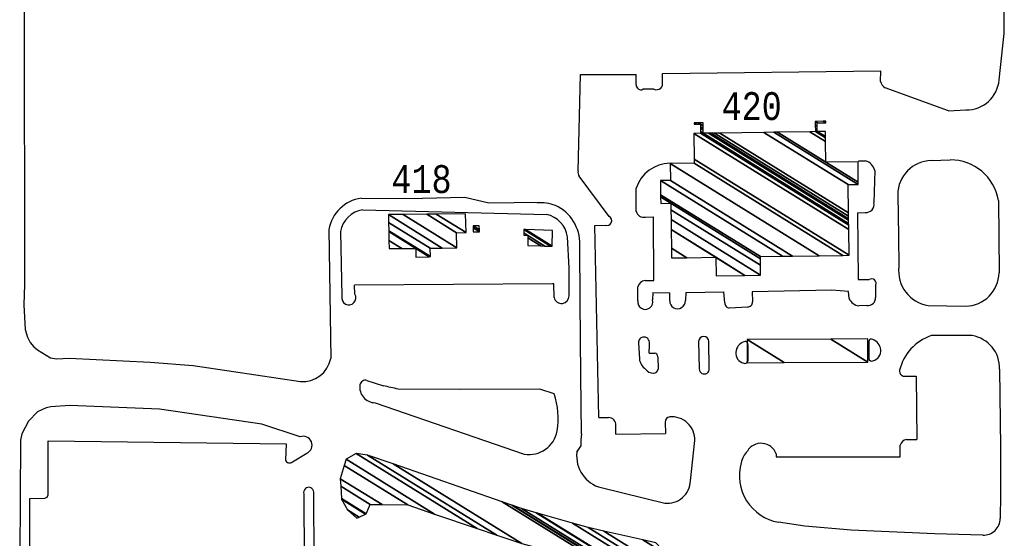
# Model space of a CAD drawing. Extents: x -0.5 to 41.9, y -0.5 to 29.8.
# Tile 86 of 128: x 10 to 10.6, y 4.1 to 4.4. Entities that reach past the tile are written whole.
import ezdxf
from ezdxf.enums import TextEntityAlignment as Align

# ---------------------------------------------------------------- set-up
doc = ezdxf.new("R2010")
doc.units = 0
doc.header["$MEASUREMENT"] = 0
for name, color, linetype in [('11', 2, 'CONTINUOUS'), ('21', 5, 'CONTINUOUS'), ('23', 1, 'CONTINUOUS')]:
    doc.layers.add(name, color=color, linetype=linetype)
doc.styles.add('MONOTXT', font='MONOTXT', dxfattribs={"height": 0.2})

msp = doc.modelspace()

# ---------------------------------------------------------------- linework, layer by layer
at = {"layer": '11'}
for p, q in [((10.60926, 4.37048), (10.61242, 4.39868)), ((10.40551, 4.37433), (10.53761, 4.37592)), ((10.53754, 4.36961), (10.53761, 4.37592)), ((10.35438, 4.3153), (10.35579, 4.37374)), ((10.35579, 4.37374), (10.38965, 4.37374)), ((10.38965, 4.36756), (10.38965, 4.37374)), ((10.40551, 4.36914), (10.40551, 4.37433)), ((10.40034, 4.36486), (10.39364, 4.36486)), ((10.5786, 4.35186), (10.54023, 4.36575)), ((10.5786, 4.35186), (10.58917, 4.35232)), ((10.52417, 4.32165), (10.52843, 4.32158)), ((10.5683, 4.32168), (10.5797, 4.3221)), ((10.53404, 4.31572), (10.53343, 4.29636)), ((10.37319, 4.28785), (10.35514, 4.31222)), ((10.38961, 4.291), (10.38961, 4.30496)), ((10.22304, 4.29891), (10.26004, 4.29869)), ((10.28592, 4.29928), (10.26004, 4.29869)), ((10.30048, 4.29589), (10.28592, 4.29928)), ((10.54797, 4.30114), (10.54836, 4.27588)), ((10.60887, 4.29765), (10.60922, 4.2539)), ((10.22408, 4.29191), (10.33542, 4.28914)), ((10.3311, 4.29625), (10.30048, 4.29589)), ((10.39513, 4.28756), (10.40009, 4.28764)), ((10.40034, 4.24921), (10.40009, 4.28764)), ((10.52346, 4.29007), (10.52812, 4.29037)), ((10.52346, 4.29007), (10.52396, 4.24986)), ((10.20354, 4.27998), (10.20469, 4.20199)), ((10.36463, 4.28236), (10.37081, 4.2827)), ((10.36706, 4.16632), (10.36463, 4.28236)), ((10.21052, 4.27881), (10.21147, 4.23965)), ((10.34898, 4.2566), (10.34797, 4.27562)), ((10.54836, 4.27588), (10.54857, 4.25758)), ((10.35567, 4.23663), (10.35544, 4.27079)), ((10.34901, 4.23983), (10.34898, 4.2566)), ((10.52396, 4.24986), (10.53063, 4.24967)), ((10.33884, 4.24709), (10.21915, 4.2463)), ((10.21928, 4.24095), (10.21915, 4.2463)), ((10.33984, 4.24718), (10.33884, 4.24709)), ((10.33999, 4.23889), (10.33984, 4.24718)), ((10.39052, 4.23696), (10.3906, 4.2454)), ((10.39501, 4.24908), (10.40034, 4.24921)), ((10.5345, 4.24625), (10.53455, 4.23881)), ((10.39959, 4.242), (10.39956, 4.23744)), ((10.39959, 4.242), (10.40987, 4.24161)), ((10.40987, 4.23683), (10.40987, 4.24161)), ((10.41967, 4.24189), (10.41936, 4.23698)), ((10.41967, 4.24189), (10.44266, 4.24231)), ((10.44327, 4.2357), (10.44266, 4.24231)), ((10.50794, 4.24323), (10.45976, 4.24231)), ((10.45976, 4.24231), (10.45997, 4.23628)), ((10.51817, 4.24245), (10.50794, 4.24323)), ((10.51849, 4.23821), (10.51817, 4.24245)), ((10.35605, 4.19169), (10.35567, 4.23663)), ((10.44615, 4.23257), (10.4569, 4.23317)), ((10.52913, 4.23407), (10.5243, 4.23377)), ((10.56642, 4.23396), (10.58901, 4.2336)), ((10.59294, 4.21582), (10.56807, 4.21582)), ((10.39092, 4.21133), (10.39151, 4.2017)), ((10.39746, 4.20525), (10.39756, 4.21024)), ((10.42734, 4.21234), (10.42772, 4.19569)), ((10.43379, 4.19602), (10.4336, 4.21233)), ((10.4571, 4.21031), (10.4572, 4.20034)), ((10.53044, 4.21173), (10.53034, 4.20176)), ((10.39746, 4.20525), (10.40073, 4.20515)), ((10.40265, 4.20306), (10.4029, 4.19547)), ((10.14577, 4.19415), (10.18635, 4.18804)), ((10.35646, 4.15647), (10.35605, 4.19169)), ((10.55265, 4.19122), (10.55911, 4.19125)), ((10.55911, 4.19125), (10.55942, 4.15291)), ((10.60951, 4.19554), (10.61002, 4.14808)), ((10.22655, 4.18865), (10.23659, 4.1855)), ((10.28251, 4.18317), (10.24555, 4.18339)), ((10.33129, 4.18339), (10.28251, 4.18317)), ((10.34003, 4.18063), (10.33129, 4.18339)), ((10.23161, 4.17522), (10.32188, 4.14414)), ((10.36706, 4.16632), (10.37284, 4.16622)), ((10.3773, 4.15628), (10.37723, 4.16144)), ((10.4072, 4.16342), (10.40725, 4.1567)), ((10.3773, 4.15628), (10.40725, 4.1567)), ((10.17771, 4.15033), (10.17731, 4.14056)), ((10.35366, 4.14524), (10.35613, 4.14894)), ((10.4224, 4.12797), (10.42511, 4.15232)), ((10.54934, 4.14242), (10.54939, 4.1495)), ((10.55312, 4.15303), (10.55942, 4.15291)), ((10.18152, 4.13954), (10.19018, 4.14468)), ((10.47429, 4.14426), (10.47429, 4.14249)), ((10.47429, 4.14249), (10.54934, 4.14242)), ((10.61002, 4.14808), (10.61016, 4.11962)), ((10.18841, 4.12009), (10.18871, 4.0288)), ((10.19499, 4.02901), (10.1945, 4.12113)), ((10.36849, 4.12385), (10.40688, 4.11454)), ((10.61016, 4.11962), (10.60997, 4.10518)), ((10.4916, 4.10051), (10.47568, 4.10291)), ((10.51964, 4.09806), (10.4916, 4.10051)), ((10.57037, 4.09581), (10.51964, 4.09806)), ((10.59943, 4.09519), (10.57037, 4.09581))]:
    msp.add_line(p, q, dxfattribs=at)
for points in [[(10.61242, 4.39868), (10.61242, 4.4807)], [(10.01911, 4.4158), (10.01933, 4.2467), (10.01888, 4.23435), (10.01978, 4.21953)], [(10.01978, 4.21953), (10.02113, 4.21481), (10.0227, 4.21167), (10.02495, 4.20897), (10.02719, 4.20718), (10.03505, 4.20246), (10.03864, 4.20179), (10.04628, 4.20223), (10.09546, 4.19976), (10.12151, 4.19774), (10.14577, 4.19415)], [(10.18614, 4.15451), (10.16306, 4.16226), (10.10108, 4.17124), (10.04673, 4.17349), (10.03528, 4.17282), (10.03236, 4.17214), (10.02719, 4.16967), (10.0218, 4.16406), (10.01776, 4.15642), (10.01686, 4.1526), (10.01641, 4.08231)], [(10.02248, 3.9954), (10.02248, 4.11735), (10.03168, 4.11757), (10.03303, 4.11802), (10.0337, 4.11959), (10.0337, 4.15216), (10.17771, 4.15033)]]:
    msp.add_lwpolyline(points, dxfattribs=at)
for centre, radius, start, end in [((10.40113, 4.36835), 0.00445, 319.07133, 370.24832), ((10.54323, 4.37072), 0.0058, 191.08037, 238.92945), ((10.58958, 4.37206), 0.01975, 268.82908, 355.42078), ((10.39239, 4.36731), 0.00276, 174.89494, 296.96302), ((10.40189, 4.36898), 0.0044, 249.46616, 306.28139), ((10.52583, 4.31348), 0.00851, 15.25178, 72.2385), ((10.56849, 4.30116), 0.02053, 90.52483, 180.05271), ((10.57996, 4.29279), 0.02931, 9.54595, 90.50961), ((10.35881, 4.31476), 0.00446, 173.02876, 214.63977), ((10.41026, 4.29839), 0.02168, 90.51192, 162.34704), ((10.22644, 4.2759), 0.02326, 98.39709, 169.89974), ((10.22644, 4.2759), 0.01619, 98.39709, 169.61869), ((10.33077, 4.2652), 0.03105, 71.21448, 91.97673), ((10.32996, 4.27151), 0.0255, 358.38512, 424.8903), ((10.52881, 4.29511), 0.00479, 261.7102, 375.20821), ((10.33194, 4.27332), 0.01619, 8.15782, 77.57328), ((10.37196, 4.28529), 0.00283, 245.97744, 424.49209), ((10.39402, 4.29192), 0.0045, 191.68516, 284.39724), ((10.56971, 4.255), 0.02129, 173.05343, 261.12578), ((10.53215, 4.24749), 0.00265, 332.29655, 484.6778), ((10.58862, 4.2542), 0.0206, 271.09567, 359.16803), ((10.3952, 4.24437), 0.00471, 92.26693, 167.32413), ((10.21564, 4.2387), 0.00428, 167.06472, 391.80918), ((10.34445, 4.23983), 0.00456, 191.90481, 360.07499), ((10.5257, 4.24161), 0.00797, 205.26993, 259.83337), ((10.52984, 4.23872), 0.00471, 261.32009, 361.06606), ((10.39509, 4.23631), 0.00461, 171.90061, 374.14477), ((10.41462, 4.23679), 0.00475, 179.55567, 362.31515), ((10.446, 4.23532), 0.00276, 172.05082, 273.20398), ((10.45709, 4.23605), 0.00289, 266.09691, 364.53791), ((10.39433, 4.21156), 0.00341, 88.39971, 183.81722), ((10.39411, 4.21136), 0.00362, 342.10782, 445.0394), ((10.43047, 4.21216), 0.00314, 3.09952, 176.75669), ((10.57775, 4.18792), 0.02953, 109.13554, 166.38987), ((10.5897, 4.19628), 0.01981, 357.88315, 440.59193), ((10.45746, 4.20487), 0.00771, 110.56286, 172.5329), ((10.45597, 4.20658), 0.00564, 87.37986, 102.40839), ((10.45508, 4.21054), 0.00203, 353.64654, 415.71699), ((10.53246, 4.21195), 0.00203, 124.28301, 186.35346), ((10.53157, 4.208), 0.00564, 77.59161, 92.62014), ((10.53007, 4.20629), 0.00771, 7.4671, 69.43714), ((10.18775, 4.20523), 0.01724, 265.32316, 349.16411), ((10.4006, 4.20311), 0.00205, 358.74291, 446.46185), ((10.45608, 4.20532), 0.00628, 174.90044, 257.21664), ((10.53146, 4.20673), 0.00628, 282.78336, 365.09956), ((10.40059, 4.20301), 0.00917, 188.18453, 234.79476), ((10.43076, 4.19567), 0.00305, 179.57365, 366.67215), ((10.45542, 4.20091), 0.00187, 247.07628, 342.40564), ((10.53212, 4.20233), 0.00187, 197.59436, 292.92372), ((10.39955, 4.19822), 0.00504, 212.44196, 274.78073), ((10.40015, 4.19598), 0.0028, 266.36439, 349.48587), ((10.55217, 4.19435), 0.00317, 170.55424, 278.71024), ((10.23159, 4.18454), 0.00932, 170.92991, 270.12174), ((10.22559, 4.18557), 0.00323, 72.64583, 172.18543), ((10.16152, 3.84613), 0.34757, 76.00858, 77.52599), ((10.29321, 4.16582), 0.04911, 351.09259, 377.56019), ((10.37303, 4.16198), 0.00424, 352.69502, 452.48137), ((10.4103, 4.16363), 0.0031, 97.62396, 183.75875), ((10.41099, 4.15262), 0.01413, 358.775, 454.46837), ((10.18813, 4.14959), 0.00531, 292.68563, 472.05916), ((10.32476, 4.1611), 0.01721, 260.37142, 350.33938), ((10.3867, 4.15137), 0.03067, 170.42954, 184.55457), ((10.4652, 4.14104), 0.00965, 19.48838, 149.62591), ((10.55475, 4.14758), 0.00569, 106.65478, 160.32359), ((10.3732, 4.14295), 0.01968, 173.31262, 256.12599), ((10.46601, 4.13672), 0.01297, 134.79452, 170.31866), ((10.17974, 4.14141), 0.00258, 199.20908, 313.51504), ((10.4807, 4.13104), 0.02858, 164.04344, 259.88583), ((10.40852, 4.12832), 0.01388, 263.21072, 358.54426), ((10.1914, 4.12095), 0.00311, 3.24773, 196.09478), ((10.60003, 4.10511), 0.00994, 266.55639, 360.40096)]:
    msp.add_arc(centre, radius, start, end, dxfattribs=at)

# ---------------------------------------------------------------- texts
at = {"layer": '23', "style": 'MONOTXT', "width": 0.833333}
for s, p in [('420', (10.45949, 4.35468)), ('418', (10.25964, 4.31054))]:
    msp.add_text(s, height=0.016843, dxfattribs=at).set_placement(p, align=Align.MIDDLE)

# ---------------------------------------------------------------- meshes
at = {"layer": '11'}
mesh = msp.add_polyface(dxfattribs=at)
corners = [(10.22041, 4.1054), (10.22185, 4.10607), (10.21489, 4.11038), (10.22573, 4.10785), (10.21122, 4.11684), (10.22605, 4.10799), (10.2112, 4.1172), (10.22862, 4.11364), (10.21076, 4.12472), (10.23573, 4.11358), (10.21049, 4.12922), (10.25133, 4.11344), (10.2129, 4.13727), (10.2676, 4.1079), (10.21404, 4.14111), (10.29325, 4.09917), (10.22013, 4.1445), (10.3053, 4.09506), (10.22704, 4.14358), (10.32027, 4.08996), (10.24239, 4.13825), (10.37206, 4.07585), (10.30841, 4.11531), (10.39498, 4.06163), (10.3767, 4.07459), (10.31433, 4.11325), (10.40006, 4.0601), (10.39179, 4.06523), (10.37717, 4.07446), (10.31494, 4.11304), (10.40025, 4.06015), (10.39146, 4.0656), (10.38131, 4.07333), (10.32021, 4.11121), (10.40187, 4.06058), (10.39118, 4.06721), (10.38972, 4.07104), (10.32899, 4.10869), (10.40518, 4.06145), (10.39059, 4.07049), (10.39054, 4.07081), (10.32984, 4.10844), (10.40535, 4.06163), (10.39054, 4.07081), (10.35104, 4.10236), (10.40964, 4.06603), (10.3605, 4.09964), (10.41008, 4.0689), (10.37004, 4.09749), (10.41062, 4.07234), (10.39362, 4.09219), (10.40877, 4.08279), (10.4014, 4.09044)]
mesh.append_faces([[corners[k] for k in face] for face in [(0, 0, 1, 2), (2, 1, 3, 4), (4, 3, 5, 6), (6, 5, 7, 8), (8, 7, 9, 10), (10, 9, 11, 12), (12, 11, 13, 14), (14, 13, 15, 16), (16, 15, 17, 18), (18, 17, 19, 20), (20, 19, 21, 22), (22, 21, 24, 25), (23, 23, 26, 27), (25, 24, 28, 29), (27, 26, 30, 31), (29, 28, 32, 33), (31, 30, 34, 35), (33, 32, 36, 37), (35, 34, 38, 39), (37, 36, 40, 41), (39, 38, 42, 43), (41, 42, 45, 44), (44, 45, 47, 46), (46, 47, 49, 48), (48, 49, 51, 50), (50, 51, 52, 52)]], dxfattribs={"vtx0": -1, "vtx2": -1})
at = {"layer": '21'}
mesh = msp.add_polyface(dxfattribs=at)
corners = [(10.41106, 4.26281), (10.41098, 4.26871), (10.42026, 4.26295), (10.43793, 4.25199), (10.41081, 4.27992), (10.43777, 4.2632), (10.45543, 4.25225), (10.41072, 4.28601), (10.46494, 4.25239), (10.40446, 4.29579), (10.41064, 4.29196), (10.46486, 4.25835), (10.4044, 4.29971), (10.41058, 4.29588), (10.4648, 4.26227), (10.40438, 4.30105), (10.46478, 4.2636), (10.40425, 4.30962), (10.47817, 4.2638), (10.41038, 4.30971), (10.48429, 4.26388), (10.41023, 4.31996), (10.5003, 4.26412), (10.42465, 4.32018), (10.51472, 4.26433), (10.42461, 4.32258), (10.51848, 4.26439), (10.42439, 4.33815), (10.51826, 4.27995), (10.42852, 4.33821), (10.51822, 4.28259), (10.4302, 4.33823), (10.4285, 4.33928), (10.5182, 4.28367), (10.43329, 4.33828), (10.43017, 4.34021), (10.42464, 4.34364), (10.42847, 4.34126), (10.51817, 4.28565), (10.43469, 4.3383), (10.43016, 4.34111), (10.42463, 4.34454), (10.42604, 4.34366), (10.42846, 4.34216), (10.51816, 4.28655), (10.43709, 4.33833), (10.43014, 4.34264), (10.42702, 4.34457), (10.42844, 4.34369), (10.51814, 4.28808), (10.44017, 4.33838), (10.43011, 4.34462), (10.51811, 4.29006), (10.46692, 4.33877), (10.51786, 4.30718), (10.4729, 4.33885), (10.52398, 4.30718), (10.47509, 4.33888), (10.52398, 4.30857), (10.50438, 4.32073), (10.49469, 4.33917), (10.52398, 4.32101), (10.5042, 4.33328), (10.49806, 4.33922), (10.50417, 4.33543), (10.49806, 4.33922), (10.50415, 4.33618), (10.49922, 4.33924), (10.49804, 4.33997), (10.50411, 4.33931), (10.49918, 4.34237), (10.498, 4.3431), (10.49915, 4.34446), (10.49797, 4.34519), (10.49956, 4.34446), (10.49796, 4.34545), (10.50441, 4.34453), (10.50281, 4.34552), (10.50439, 4.34555)]
mesh.append_faces([[corners[k] for k in face] for face in [(0, 0, 2, 1), (1, 2, 5, 4), (3, 3, 6, 5), (4, 6, 8, 7), (7, 8, 11, 10), (9, 9, 13, 12), (10, 11, 14, 13), (12, 14, 16, 15), (15, 16, 18, 17), (17, 18, 20, 19), (19, 20, 22, 21), (21, 22, 24, 23), (23, 24, 26, 25), (25, 26, 28, 27), (27, 28, 30, 29), (29, 30, 33, 32), (32, 31, 35, 37), (31, 33, 38, 34), (36, 36, 42, 41), (37, 35, 40, 43), (34, 38, 44, 39), (41, 42, 48, 47), (43, 40, 46, 48), (39, 44, 49, 45), (47, 46, 51, 51), (45, 49, 52, 50), (50, 52, 54, 53), (53, 54, 56, 55), (55, 56, 58, 57), (57, 59, 62, 60), (59, 58, 61, 61), (60, 62, 64, 63), (65, 64, 66, 68), (68, 67, 70, 71), (67, 66, 69, 69), (71, 70, 72, 73), (73, 72, 74, 75), (75, 74, 76, 77), (77, 76, 78, 78)]], dxfattribs={"vtx0": -1, "vtx2": -1})
mesh = msp.add_polyface(dxfattribs=at)
corners = [(10.24007, 4.26848), (10.24007, 4.26848), (10.23996, 4.27333), (10.2563, 4.2632), (10.24768, 4.26855), (10.23984, 4.27876), (10.26436, 4.26356), (10.25618, 4.26862), (10.23983, 4.27923), (10.26506, 4.26359), (10.23971, 4.28435), (10.26495, 4.26871), (10.23961, 4.28899), (10.27222, 4.26877), (10.2485, 4.28907), (10.28111, 4.26885), (10.26292, 4.2892), (10.2809, 4.27805), (10.26861, 4.28926), (10.2866, 4.27811), (10.28634, 4.28942)]
mesh.append_faces([[corners[k] for k in face] for face in [(0, 1, 4, 2), (2, 4, 7, 5), (3, 3, 6, 7), (5, 6, 9, 8), (8, 9, 11, 10), (10, 11, 13, 12), (12, 13, 15, 14), (14, 15, 17, 16), (16, 17, 19, 18), (18, 19, 20, 20)]], dxfattribs={"vtx0": -1, "vtx2": -1})
mesh = msp.add_polyface(dxfattribs=at)
corners = [(10.29099, 4.27853), (10.29099, 4.27853), (10.29093, 4.28094), (10.29469, 4.27861), (10.2909, 4.28223), (10.29466, 4.2799), (10.29461, 4.28232)]
mesh.append_faces([[corners[k] for k in face] for face in [(0, 1, 3, 2), (2, 3, 5, 4), (4, 5, 6, 6)]], dxfattribs={"vtx0": -1, "vtx2": -1})
mesh = msp.add_polyface(dxfattribs=at)
corners = [(10.32399, 4.27035), (10.32399, 4.27035), (10.33186, 4.27011), (10.32151, 4.27653), (10.32403, 4.27497), (10.33438, 4.27003), (10.32152, 4.27801), (10.32404, 4.27645), (10.33777, 4.26993), (10.32154, 4.27999), (10.33878, 4.2699), (10.32255, 4.27996), (10.33885, 4.27946)]
mesh.append_faces([[corners[k] for k in face] for face in [(0, 1, 2, 4), (3, 3, 7, 6), (4, 2, 5, 7), (6, 5, 8, 9), (9, 8, 10, 11), (11, 10, 12, 12)]], dxfattribs={"vtx0": -1, "vtx2": -1})
mesh = msp.add_polyface(dxfattribs=at)
corners = [(10.45686, 4.19934), (10.45676, 4.21341), (10.4792, 4.1995), (10.50741, 4.21376), (10.52985, 4.19985), (10.52975, 4.21392), (10.52975, 4.21392)]
mesh.append_faces([[corners[k] for k in face] for face in [(0, 0, 2, 1), (1, 2, 4, 3), (3, 4, 6, 5)]], dxfattribs={"vtx0": -1, "vtx2": -1})

doc.saveas('drawing.dxf')
